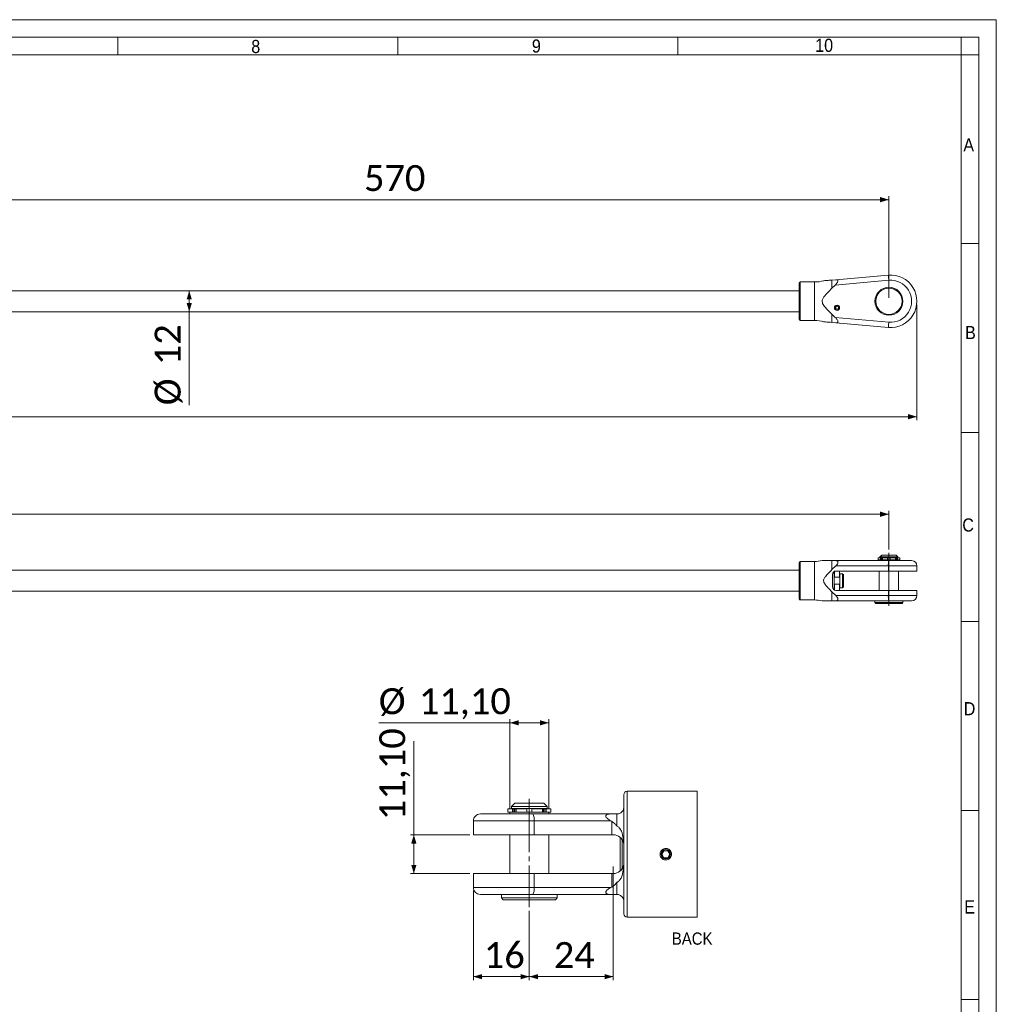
# Model space of a CAD drawing. Header units: millimetres. Extents: x 20 to 1662, y 20 to 1168.
# Tile 6 of 6: x 1104 to 1662, y 605 to 1168. Entities that reach past the tile are written whole.
import ezdxf

# ---------------------------------------------------------------- set-up
doc = ezdxf.new("R2010")
doc.units = ezdxf.units.MM
doc.header["$LTSCALE"] = 2
doc.linetypes.add('SLD-Centro', pattern=[19.05, 15.24, -1.27, 1.27, -1.27])
doc.linetypes.add('SLD-Solido', pattern=[0])
doc.styles.add('SLDTEXTSTYLE0', font='GOTHIC.TTF', dxfattribs={"width": 0.913})
doc.styles.add('SLDTEXTSTYLE3', font='CALIBRI.TTF')
doc.styles.add('SLDTEXTSTYLE4', font='CALIBRIB.TTF')
doc.dimstyles.new('SLDDIMSTYLE0', dxfattribs={"dimtxt": 14.816667, "dimasz": 5, "dimexe": 0, "dimexo": 0.0625, "dimgap": 3.704167, "dimtad": 1, "dimrnd": 1e-09, "dimzin": 12, "dimdsep": 46, "dimtxsty": 'SLDTEXTSTYLE4', "dimsah": 1, "dimcen": 0.09, "dimadec": 0, "dimazin": 3, "dimtfac": 1, "dimtofl": 0, "dimtmove": 0, "dimatfit": 3, "dimfxl": 0, "dimfrac": 2, "dimtolj": 1, "dimtzin": 12, "dimarcsym": 0})
doc.dimstyles.new('SLDDIMSTYLE2', dxfattribs={"dimtxt": 14.816667, "dimasz": 5, "dimexe": 0, "dimexo": 0.0625, "dimgap": 3.704167, "dimtad": 1, "dimlfac": 0.5, "dimrnd": 1e-09, "dimzin": 12, "dimdsep": 46, "dimtxsty": 'SLDTEXTSTYLE4', "dimsah": 1, "dimcen": 0.09, "dimadec": 0, "dimazin": 3, "dimtfac": 1, "dimtofl": 0, "dimtmove": 0, "dimatfit": 3, "dimfxl": 0, "dimfrac": 2, "dimtolj": 1, "dimtzin": 12, "dimarcsym": 0})

# ---------------------------------------------------------------- blocks, each defined once
blk = doc.blocks.new('_D')
at = {"color": 7, "linetype": 'SLD-Solido', "lineweight": 0}
for p, q in [((1200.72, 1013.06), (1200.72, 1001.06)), ((1200.72, 1001.06), (1200.72, 947.59))]:
    blk.add_line(p, q, dxfattribs=at)
for points in [[(1200.72, 1013.06), (1199.22, 1008.06), (1202.22, 1008.06)], [(1200.72, 1001.06), (1202.22, 1006.06), (1199.22, 1006.06)]]:
    blk.add_solid(points, dxfattribs=at)
at = {"color": 7, "linetype": 'SLD-Solido', "lineweight": 0, "char_height": 14.817, "attachment_point": 1, "rotation": 90, "style": 'SLDTEXTSTYLE3'}
for s, insert in [('12', (1180.97, 970.5)), ('%%c', (1180.97, 947.59))]:
    blk.add_mtext(s, dxfattribs=dict(at, insert=insert))
blk = doc.blocks.new('_D_1')
at = {"color": 7, "linetype": 'SLD-Solido', "lineweight": 0}
for p, q in [((1030.62, 1009.06), (1030.62, 1067.12)), ((1030.62, 1065.12), (1600.62, 1065.12)), ((1600.62, 1009.06), (1600.62, 1067.12))]:
    blk.add_line(p, q, dxfattribs=at)
for points in [[(1030.62, 1065.12), (1035.62, 1063.62), (1035.62, 1066.62)], [(1600.62, 1065.12), (1595.62, 1066.62), (1595.62, 1063.62)]]:
    blk.add_solid(points, dxfattribs=at)
at = {"color": 7, "linetype": 'SLD-Solido', "lineweight": 0, "insert": (1300.6, 1084.87), "char_height": 14.817, "attachment_point": 1, "style": 'SLDTEXTSTYLE3'}
blk.add_mtext('570', dxfattribs=at)
blk = doc.blocks.new('_D_2')
at = {"color": 7, "linetype": 'SLD-Solido', "lineweight": 0}
for p, q in [((121.82, 1005.06), (121.82, 939.06)), ((1616.62, 1005.06), (1616.62, 939.06)), ((1616.62, 941.06), (121.82, 941.06))]:
    blk.add_line(p, q, dxfattribs=at)
for points in [[(121.82, 941.06), (126.82, 939.56), (126.82, 942.56)], [(1616.62, 941.06), (1611.62, 942.56), (1611.62, 939.56)]]:
    blk.add_solid(points, dxfattribs=at)
at = {"color": 7, "linetype": 'SLD-Solido', "lineweight": 0, "insert": (836.62, 960.82), "char_height": 14.817, "attachment_point": 1, "style": 'SLDTEXTSTYLE3'}
blk.add_mtext('1494,80', dxfattribs=at)
blk = doc.blocks.new('_D_3')
at = {"color": 7, "linetype": 'SLD-Solido', "lineweight": 0}
for p, q in [((137.82, 864.51), (137.82, 887.31)), ((1600.62, 885.31), (137.82, 885.31)), ((1600.62, 865.24), (1600.62, 887.31))]:
    blk.add_line(p, q, dxfattribs=at)
for points in [[(137.82, 885.31), (142.82, 883.81), (142.82, 886.81)], [(1600.62, 885.31), (1595.62, 886.81), (1595.62, 883.81)]]:
    blk.add_solid(points, dxfattribs=at)
at = {"color": 7, "linetype": 'SLD-Solido', "lineweight": 0, "insert": (836.62, 905.06), "char_height": 14.817, "attachment_point": 1, "style": 'SLDTEXTSTYLE3'}
blk.add_mtext('1462,80', dxfattribs=at)
blk = doc.blocks.new('_D_6')
at = {"color": 7, "linetype": 'SLD-Solido', "lineweight": 0}
for p, q in [((1363.1, 669.98), (1363.1, 618.98)), ((1395.1, 658.64), (1395.1, 618.98)), ((1395.1, 620.98), (1363.1, 620.98))]:
    blk.add_line(p, q, dxfattribs=at)
for points in [[(1363.1, 620.98), (1368.1, 619.48), (1368.1, 622.48)], [(1395.1, 620.98), (1390.1, 622.48), (1390.1, 619.48)]]:
    blk.add_solid(points, dxfattribs=at)
at = {"color": 7, "linetype": 'SLD-Solido', "lineweight": 0, "insert": (1369.09, 640.74), "char_height": 14.817, "attachment_point": 1, "style": 'SLDTEXTSTYLE3'}
blk.add_mtext('16', dxfattribs=at)
blk = doc.blocks.new('_D_7')
at = {"color": 7, "linetype": 'SLD-Solido', "lineweight": 0}
for p, q in [((1443.1, 683.88), (1443.1, 618.98)), ((1395.1, 658.64), (1395.1, 618.98)), ((1443.1, 620.98), (1395.1, 620.98))]:
    blk.add_line(p, q, dxfattribs=at)
for points in [[(1395.1, 620.98), (1400.1, 619.48), (1400.1, 622.48)], [(1443.1, 620.98), (1438.1, 622.48), (1438.1, 619.48)]]:
    blk.add_solid(points, dxfattribs=at)
at = {"color": 7, "linetype": 'SLD-Solido', "lineweight": 0, "insert": (1409.09, 640.74), "char_height": 14.817, "attachment_point": 1, "style": 'SLDTEXTSTYLE3'}
blk.add_mtext('24', dxfattribs=at)
blk = doc.blocks.new('_D_8')
at = {"color": 7, "linetype": 'SLD-Solido', "lineweight": 0}
for p, q in [((1384, 766.08), (1309.06, 766.08)), ((1384, 716.98), (1384, 768.08)), ((1384, 766.08), (1406.2, 766.08)), ((1406.2, 716.98), (1406.2, 768.08))]:
    blk.add_line(p, q, dxfattribs=at)
for points in [[(1384, 766.08), (1389, 764.58), (1389, 767.58)], [(1406.2, 766.08), (1401.2, 767.58), (1401.2, 764.58)]]:
    blk.add_solid(points, dxfattribs=at)
at = {"color": 7, "linetype": 'SLD-Solido', "lineweight": 0, "char_height": 14.817, "attachment_point": 1, "style": 'SLDTEXTSTYLE3'}
for s, insert in [('%%c', (1309.06, 785.84)), ('11,10', (1331.98, 785.84))]:
    blk.add_mtext(s, dxfattribs=dict(at, insert=insert))
blk = doc.blocks.new('_D_9')
at = {"color": 7, "linetype": 'SLD-Solido', "lineweight": 0}
for p, q in [((1329.1, 702.08), (1329.1, 755.56)), ((1361.1, 702.08), (1327.1, 702.08)), ((1329.1, 702.08), (1329.1, 679.88)), ((1361.1, 679.88), (1327.1, 679.88))]:
    blk.add_line(p, q, dxfattribs=at)
for points in [[(1329.1, 702.08), (1327.6, 697.08), (1330.6, 697.08)], [(1329.1, 679.88), (1330.6, 684.88), (1327.6, 684.88)]]:
    blk.add_solid(points, dxfattribs=at)
at = {"color": 7, "linetype": 'SLD-Solido', "lineweight": 0, "insert": (1309.35, 710.4), "char_height": 14.817, "attachment_point": 1, "rotation": 90, "style": 'SLDTEXTSTYLE3'}
blk.add_mtext('11,10', dxfattribs=at)

msp = doc.modelspace()

# ---------------------------------------------------------------- linework, layer by layer
at = {"color": 7, "linetype": 'SLD-Solido', "lineweight": 0}
for p, q in [((1662, 1168), (20, 1168)), ((1662, 20), (1662, 1168)), ((1652, 1158), (30, 1158)), ((1160, 1158), (1160, 1148)), ((1320, 1158), (1320, 1148)), ((1480, 1158), (1480, 1148)), ((1642, 1148), (1642, 1158)), ((1652, 30), (1652, 1158)), ((1652, 1148), (1642, 1148)), ((1652, 1040), (1642, 1040)), ((1652, 932), (1642, 932)), ((1652, 824), (1642, 824)), ((1491.047, 654.982), (1491.047, 726.982)), ((1652, 716), (1642, 716)), ((1652, 608), (1642, 608))]:
    msp.add_line(p, q, dxfattribs=at)
at = {"color": 7, "linetype": 'SLD-Solido', "lineweight": 15}
for p, q in [((1642, 1148), (40, 1148)), ((1642, 40), (1642, 1148)), ((1570.253, 1019.373), (1568.032, 1019.179)), ((1568.032, 1019.179), (1568.032, 1014.468)), ((1600.573, 1019.014), (1569.925, 1016.333)), ((1570.253, 1019.373), (1600.312, 1022.003)), ((1549.319, 1017.56), (1549.319, 996.56)), ((1558.032, 1018.06), (1549.819, 1018.06)), ((1568.032, 1014.468), (1569.925, 1016.333)), ((1549.319, 1013.06), (979.319, 1013.06)), ((1570.532, 1002.073), (1570.469, 1001.896)), ((1570.669, 1002.462), (1570.532, 1002.073)), ((1571.269, 1002.462), (1571.407, 1002.073)), ((1571.469, 1001.896), (1571.407, 1002.073)), ((979.319, 1001.06), (1549.319, 1001.06)), ((1568.032, 999.652), (1568.032, 994.941)), ((1569.925, 997.787), (1568.032, 999.652)), ((1569.925, 997.787), (1600.573, 995.106)), ((1549.819, 996.06), (1558.032, 996.06)), ((1568.032, 994.941), (1570.253, 994.747)), ((1600.312, 992.117), (1570.253, 994.747)), ((1596.519, 861.908), (1595.519, 860.908)), ((1600.619, 861.908), (1596.519, 861.908)), ((1604.719, 861.908), (1600.619, 861.908)), ((1605.719, 860.908), (1604.719, 861.908)), ((1549.319, 857.808), (1549.319, 847.308)), ((1558.032, 858.308), (1549.819, 858.308)), ((1568.032, 858.808), (1568.032, 853.654)), ((1569.925, 858.808), (1568.032, 858.808)), ((1568.032, 853.654), (1570.253, 855.808)), ((1569.925, 858.808), (1600.573, 858.808)), ((1600.312, 855.808), (1570.253, 855.808)), ((1594.469, 860.308), (1594.469, 859.308)), ((1595.781, 860.308), (1594.469, 860.308)), ((1595.781, 859.308), (1594.469, 859.308)), ((1595.069, 859.308), (1595.069, 858.808)), ((1595.519, 860.908), (1595.519, 860.408)), ((1600.619, 860.908), (1595.519, 860.908)), ((1600.619, 860.408), (1595.519, 860.408)), ((1595.781, 859.308), (1595.781, 860.308)), ((1596.194, 860.308), (1595.781, 860.308)), ((1596.194, 859.308), (1595.781, 859.308)), ((1595.819, 860.408), (1595.819, 860.308)), ((1596.194, 859.308), (1596.194, 860.308)), ((1596.522, 860.308), (1596.194, 860.308)), ((1596.522, 859.308), (1596.194, 859.308)), ((1596.522, 859.308), (1596.522, 860.308)), ((1596.522, 860.308), (1596.878, 860.308)), ((1596.522, 859.308), (1596.878, 859.308)), ((1596.878, 859.308), (1596.878, 860.308)), ((1596.878, 860.308), (1599.869, 860.308)), ((1596.878, 859.308), (1599.869, 859.308)), ((1599.869, 859.308), (1599.869, 860.308)), ((1601.369, 859.308), (1599.869, 859.308)), ((1600.312, 855.808), (1600.312, 852.858)), ((1600.573, 858.808), (1613.619, 858.808)), ((1605.719, 860.908), (1600.619, 860.908)), ((1605.719, 860.408), (1600.619, 860.408)), ((1601.369, 859.308), (1601.369, 860.308)), ((1604.36, 860.308), (1601.369, 860.308)), ((1604.36, 859.308), (1601.369, 859.308)), ((1604.36, 859.308), (1604.36, 860.308)), ((1604.716, 860.308), (1604.36, 860.308)), ((1604.716, 859.308), (1604.36, 859.308)), ((1604.716, 859.308), (1604.716, 860.308)), ((1604.716, 860.308), (1605.045, 860.308)), ((1604.716, 859.308), (1605.045, 859.308)), ((1605.045, 859.308), (1605.045, 860.308)), ((1605.045, 860.308), (1605.457, 860.308)), ((1605.045, 859.308), (1605.457, 859.308)), ((1605.419, 860.308), (1605.419, 860.408)), ((1605.457, 859.308), (1605.457, 860.308)), ((1606.769, 860.308), (1605.457, 860.308)), ((1606.769, 859.308), (1605.457, 859.308)), ((1605.719, 860.408), (1605.719, 860.908)), ((1606.169, 858.808), (1606.169, 859.308)), ((1606.769, 859.308), (1606.769, 860.308)), ((1616.619, 852.858), (1616.619, 855.808)), ((1549.319, 853.308), (979.319, 853.308)), ((1568.319, 850.858), (1568.319, 843.758)), ((1569.319, 851.308), (1568.657, 851.971)), ((1569.319, 851.308), (1569.319, 843.308)), ((1569.469, 852.669), (1569.469, 849.308)), ((1600.312, 852.858), (1570.319, 852.858)), ((1572.469, 849.308), (1572.469, 852.858)), ((1574.119, 851.308), (1572.619, 851.308)), ((1572.619, 851.308), (1572.619, 843.308)), ((1574.619, 850.808), (1574.119, 851.308)), ((1574.119, 851.308), (1574.119, 843.308)), ((1574.619, 850.808), (1574.619, 843.808)), ((1595.069, 852.858), (1595.069, 841.758)), ((1616.619, 852.858), (1600.312, 852.858)), ((1606.169, 841.758), (1606.169, 852.858)), ((1549.319, 847.308), (1549.319, 836.808)), ((1572.619, 849.308), (1569.319, 849.308)), ((1569.319, 845.308), (1572.619, 845.308)), ((1569.469, 845.308), (1569.469, 841.948)), ((1572.469, 841.758), (1572.469, 845.308)), ((979.319, 841.308), (1549.319, 841.308)), ((1570.253, 838.808), (1568.032, 840.963)), ((1568.032, 840.963), (1568.032, 835.808)), ((1568.657, 842.646), (1569.319, 843.308)), ((1570.253, 838.808), (1600.312, 838.808)), ((1570.319, 841.758), (1600.312, 841.758)), ((1572.619, 843.308), (1574.119, 843.308)), ((1574.119, 843.308), (1574.619, 843.808)), ((1600.312, 841.758), (1600.312, 838.808)), ((1600.312, 841.758), (1616.619, 841.758)), ((1616.619, 838.808), (1616.619, 841.758)), ((1549.819, 836.308), (1558.032, 836.308)), ((1568.032, 835.808), (1569.925, 835.808)), ((1600.573, 835.808), (1569.925, 835.808)), ((1592.619, 835.808), (1592.619, 834.808)), ((1592.619, 834.808), (1593.119, 834.308)), ((1592.619, 834.808), (1608.619, 834.808)), ((1608.119, 834.308), (1593.119, 834.308)), ((1613.619, 835.808), (1600.573, 835.808)), ((1608.119, 834.308), (1608.619, 834.808)), ((1608.619, 834.808), (1608.619, 835.808)), ((1491.047, 726.982), (1451.102, 726.982)), ((1449.102, 656.982), (1449.102, 724.982)), ((1382.802, 716.982), (1382.802, 714.982)), ((1385.426, 716.982), (1382.802, 716.982)), ((1385.426, 714.982), (1382.802, 714.982)), ((1384.002, 714.982), (1384.002, 713.982)), ((1386.902, 720.182), (1384.902, 718.182)), ((1384.902, 718.182), (1384.902, 717.182)), ((1405.302, 718.182), (1384.902, 718.182)), ((1405.302, 717.182), (1384.902, 717.182)), ((1385.426, 714.982), (1385.426, 716.982)), ((1386.251, 716.982), (1385.426, 716.982)), ((1386.251, 714.982), (1385.426, 714.982)), ((1385.502, 717.182), (1385.502, 716.982)), ((1386.251, 714.982), (1386.251, 716.982)), ((1386.908, 716.982), (1386.251, 716.982)), ((1386.908, 714.982), (1386.251, 714.982)), ((1403.302, 720.182), (1386.902, 720.182)), ((1386.908, 714.982), (1386.908, 716.982)), ((1386.908, 716.982), (1387.62, 716.982)), ((1386.908, 714.982), (1387.62, 714.982)), ((1387.62, 714.982), (1387.62, 716.982)), ((1387.62, 716.982), (1393.602, 716.982)), ((1387.62, 714.982), (1393.602, 714.982)), ((1393.602, 714.982), (1393.602, 716.982)), ((1396.602, 714.982), (1393.602, 714.982)), ((1396.602, 714.982), (1396.602, 716.982)), ((1402.585, 716.982), (1396.602, 716.982)), ((1402.585, 714.982), (1396.602, 714.982)), ((1402.585, 714.982), (1402.585, 716.982)), ((1403.296, 716.982), (1402.585, 716.982)), ((1403.296, 714.982), (1402.585, 714.982)), ((1403.296, 714.982), (1403.296, 716.982)), ((1403.296, 716.982), (1403.953, 716.982)), ((1403.296, 714.982), (1403.953, 714.982)), ((1405.302, 718.182), (1403.302, 720.182)), ((1403.953, 714.982), (1403.953, 716.982)), ((1403.953, 716.982), (1404.778, 716.982)), ((1403.953, 714.982), (1404.778, 714.982)), ((1404.702, 716.982), (1404.702, 717.182)), ((1404.778, 714.982), (1404.778, 716.982)), ((1407.402, 716.982), (1404.778, 716.982)), ((1407.402, 714.982), (1404.778, 714.982)), ((1405.302, 717.182), (1405.302, 718.182)), ((1406.202, 713.982), (1406.202, 714.982)), ((1407.402, 714.982), (1407.402, 716.982)), ((1363.102, 709.982), (1363.102, 702.082)), ((1367.102, 713.982), (1397.169, 713.982)), ((1397.169, 713.982), (1441.672, 713.982)), ((1397.795, 709.982), (1397.795, 702.082)), ((1441.706, 709.982), (1397.795, 709.982)), ((1445.102, 713.982), (1441.672, 713.982)), ((1441.706, 709.982), (1442.164, 709.735)), ((1442.164, 709.735), (1442.164, 702.082)), ((1445.102, 707.132), (1445.102, 713.982)), ((1363.102, 702.082), (1397.795, 702.082)), ((1384.002, 702.082), (1384.002, 679.882)), ((1397.795, 702.082), (1442.164, 702.082)), ((1406.202, 679.882), (1406.202, 702.082)), ((1442.164, 702.082), (1443.102, 702.082)), ((1447.152, 700.509), (1447.102, 700.462)), ((1447.102, 681.501), (1447.102, 700.462)), ((1448.126, 699.362), (1448.126, 682.601)), ((1471.947, 692.982), (1470.793, 690.982)), ((1474.257, 692.982), (1471.947, 692.982)), ((1475.412, 690.982), (1474.257, 692.982)), ((1470.793, 690.982), (1471.947, 688.982)), ((1471.947, 688.982), (1474.257, 688.982)), ((1474.257, 688.982), (1475.412, 690.982)), ((1447.102, 681.501), (1447.152, 681.454)), ((1363.102, 679.882), (1363.102, 671.982)), ((1397.795, 679.882), (1363.102, 679.882)), ((1397.795, 679.882), (1397.795, 671.982)), ((1442.164, 679.882), (1397.795, 679.882)), ((1442.164, 679.882), (1442.164, 672.228)), ((1443.102, 679.882), (1442.164, 679.882)), ((1397.795, 671.982), (1441.706, 671.982)), ((1442.164, 672.228), (1441.706, 671.982)), ((1445.102, 667.982), (1445.102, 674.831)), ((1397.169, 667.982), (1367.102, 667.982)), ((1379.102, 667.982), (1379.102, 665.982)), ((1379.102, 665.982), (1380.102, 664.982)), ((1379.102, 665.982), (1409.882, 665.982)), ((1408.958, 664.982), (1380.102, 664.982)), ((1441.672, 667.982), (1397.169, 667.982)), ((1410.102, 664.982), (1408.958, 664.982)), ((1409.882, 665.982), (1411.102, 665.982)), ((1410.102, 664.982), (1411.102, 665.982)), ((1411.102, 665.982), (1411.102, 667.982)), ((1441.672, 667.982), (1445.102, 667.982)), ((1451.102, 654.982), (1491.047, 654.982))]:
    msp.add_line(p, q, dxfattribs=at)
at = {"color": 8, "linetype": 'SLD-Solido', "lineweight": 15}
for p, q in [((1549.819, 1018.06), (1549.819, 996.06)), ((1558.032, 1018.06), (1558.032, 996.06)), ((1549.819, 858.308), (1549.819, 847.308)), ((1558.032, 858.308), (1558.032, 847.308)), ((1616.619, 855.808), (1600.312, 855.808)), ((1549.819, 847.308), (1549.819, 836.308)), ((1558.032, 847.308), (1558.032, 836.308)), ((1600.312, 838.808), (1616.619, 838.808)), ((1451.102, 654.982), (1451.102, 726.982)), ((1397.795, 709.982), (1363.102, 709.982)), ((1363.102, 671.982), (1397.795, 671.982))]:
    msp.add_line(p, q, dxfattribs=at)
at = {"color": 7, "linetype": 'SLD-Centro', "lineweight": 0}
for p, q in [((1600.619, 833.041), (1600.619, 863.242)), ((1395.102, 722.65), (1395.102, 660.642))]:
    msp.add_line(p, q, dxfattribs=at)
at = {"color": 7, "linetype": 'SLD-Solido', "lineweight": 15, "flags": 128}
for points in [[(1600.573, 1019.014), (1600.522, 1019.597), (1600.473, 1020.158), (1600.428, 1020.675), (1600.388, 1021.128), (1600.356, 1021.499), (1600.332, 1021.775), (1600.317, 1021.946), (1600.312, 1022.003)], [(1600.573, 995.106), (1600.522, 994.523), (1600.473, 993.962), (1600.428, 993.445), (1600.388, 992.992), (1600.356, 992.621), (1600.332, 992.345), (1600.317, 992.175), (1600.312, 992.117)]]:
    msp.add_lwpolyline(points, dxfattribs=at)
at = {"color": 7, "linetype": 'SLD-Solido', "lineweight": 15}
for centre, radius in [((1600.619, 1007.06), 8), ((1600.619, 1007.06), 7.5), ((1570.969, 1003.31), 1.5), ((1473.102, 690.982), 2.614)]:
    msp.add_circle(centre, radius, dxfattribs=at)
for centre, radius, start, end in [((1558.032, 1038.06), 20, 270, 285.28412), ((1601.619, 1007.06), 15, 265, 95), ((1601.619, 1007.06), 12, 265, 95), ((1549.819, 1017.56), 0.5, 90, 180), ((1570.969, 1003.31), 1.312, 289.47122, 250.52878), ((1570.969, 1003.31), 0.9, 289.47122, 250.52878), ((1549.819, 996.56), 0.5, 180, 270), ((1558.032, 976.06), 20, 74.70347, 90), ((1549.819, 857.808), 0.5, 90, 180), ((1558.032, 878.308), 20, 270, 282.76162), ((1609.111, 856.553), 8.831, 165.20022, 184.83469), ((1613.619, 855.808), 3, 0, 90), ((1570.319, 850.858), 2, 90, 180), ((1570.319, 843.758), 2, 180, 270), ((1609.111, 838.064), 8.831, 175.16531, 194.79978), ((1613.619, 838.808), 3, 270, 0), ((1549.819, 836.808), 0.5, 180, 270), ((1558.032, 816.308), 20, 77.23927, 90), ((1451.102, 724.982), 2, 89.99927, 179.99967), ((1367.102, 709.982), 4, 89.9988, 180.00109), ((1390.933, 710.957), 6.931, 351.90891, 25.87281), ((1443.102, 696.082), 6, 12.14062, 89.99957), ((1443.102, 685.882), 6, 269.99982, 347.85999), ((1367.102, 671.982), 4, 179.99891, 270.0012), ((1390.933, 671.006), 6.931, 334.12719, 8.09109), ((1451.102, 656.982), 2, 180.00033, 270.00073)]:
    msp.add_arc(centre, radius, start, end, dxfattribs=at)
for points, knots in [([(1568.032, 1019.179), (1567.349, 1019.119), (1566.206, 1019.019), (1564.595, 1018.878), (1563.632, 1018.794), (1563.239, 1018.76), (1563.301, 1018.765), (1563.306, 1018.765)], [0, 0, 0, 0, 0.3709873, 0.6218911, 0.8742399, 0.9900996, 1, 1, 1, 1]), ([(1569.925, 1016.333), (1570.288, 1016.692), (1570.823, 1017.22), (1571.33, 1018.008), (1571.525, 1018.53), (1571.509, 1018.927), (1571.325, 1019.21), (1570.915, 1019.395), (1570.494, 1019.381), (1570.253, 1019.373)], [0, 0, 0, 0, 0.26387894, 0.38839842, 0.51407677, 0.60600741, 0.69782521, 0.82645531, 1, 1, 1, 1]), ([(1568.032, 999.652), (1567.026, 1000.69), (1565.471, 1002.295), (1563.646, 1004.315), (1562.754, 1005.679), (1562.494, 1006.564), (1562.46, 1007.335), (1562.674, 1008.327), (1563.801, 1010.04), (1565.692, 1012.087), (1567.251, 1013.674), (1568.032, 1014.468)], [0, 0, 0, 0, 0.23025845, 0.35607266, 0.43319175, 0.4880359, 0.50007826, 0.55593933, 0.64565953, 0.82259491, 1, 1, 1, 1]), ([(1570.253, 994.747), (1570.509, 994.739), (1570.931, 994.727), (1571.339, 994.923), (1571.518, 995.213), (1571.516, 995.589), (1571.339, 996.093), (1570.852, 996.871), (1570.288, 997.429), (1569.925, 997.787)], [0, 0, 0, 0, 0.1841317, 0.3031018, 0.4001845, 0.4975914, 0.5894903, 0.7361938, 1, 1, 1, 1]), ([(1563.307, 995.355), (1563.339, 995.352), (1563.433, 995.344), (1564.526, 995.248), (1566.131, 995.108), (1567.398, 994.997), (1568.032, 994.941)], [0, 0, 0, 0, 0.1065746, 0.3147779, 0.6569521, 1, 1, 1, 1]), ([(1568.032, 858.808), (1567.027, 858.808), (1565.473, 858.808), (1563.643, 858.808), (1562.76, 858.808), (1562.494, 858.808), (1562.482, 858.808), (1562.48, 858.808)], [0, 0, 0, 0, 0.4657071, 0.7201715, 0.876148, 0.9870726, 1, 1, 1, 1]), ([(1570.253, 855.808), (1570.509, 856.055), (1570.931, 856.46), (1571.339, 857.097), (1571.518, 857.604), (1571.516, 858.02), (1571.339, 858.394), (1570.852, 858.746), (1570.288, 858.784), (1569.925, 858.808)], [0, 0, 0, 0, 0.1841317, 0.3031018, 0.4001845, 0.4975914, 0.5894903, 0.7361938, 1, 1, 1, 1]), ([(1568.032, 840.963), (1567.347, 841.685), (1566.198, 842.894), (1564.614, 844.609), (1563.575, 845.939), (1563.218, 847.226), (1563.459, 848.422), (1564.505, 849.91), (1566.118, 851.669), (1567.393, 852.992), (1568.032, 853.654)], [0, 0, 0, 0, 0.1854648, 0.3108972, 0.437052, 0.4949728, 0.5533312, 0.6574129, 0.828565, 1, 1, 1, 1]), ([(1569.925, 835.808), (1570.288, 835.833), (1570.823, 835.87), (1571.33, 836.211), (1571.525, 836.587), (1571.509, 837.044), (1571.325, 837.548), (1570.915, 838.174), (1570.494, 838.577), (1570.253, 838.808)], [0, 0, 0, 0, 0.26387894, 0.38839842, 0.51407677, 0.60600741, 0.69782521, 0.82645531, 1, 1, 1, 1]), ([(1562.48, 835.808), (1562.478, 835.808), (1562.458, 835.808), (1562.682, 835.808), (1563.791, 835.808), (1565.725, 835.808), (1567.262, 835.808), (1568.032, 835.808)], [0, 0, 0, 0, 0.0112438, 0.1217425, 0.2992179, 0.6488614, 1, 1, 1, 1]), ([(1449.102, 717.982), (1449.02, 717.361), (1448.898, 716.436), (1448.165, 715.347), (1447.445, 714.686), (1446.602, 714.243), (1445.832, 714.018), (1445.328, 713.993), (1445.102, 713.982)], [0, 0, 0, 0, 0.29464293, 0.43847248, 0.61973919, 0.7581333, 0.89202169, 1, 1, 1, 1]), ([(1441.672, 713.982), (1441.07, 713.963), (1440.25, 713.937), (1439.29, 713.603), (1438.851, 713.254), (1438.72, 712.806), (1438.801, 712.415), (1439.057, 711.952), (1439.66, 711.293), (1440.585, 710.613), (1441.36, 710.177), (1441.706, 709.982)], [0, 0, 0, 0, 0.2345336, 0.3194708, 0.3983613, 0.4431774, 0.4954823, 0.5510294, 0.6501351, 0.8437282, 1, 1, 1, 1]), ([(1442.164, 709.735), (1442.801, 709.318), (1443.91, 708.592), (1444.747, 707.568), (1445.102, 707.132)], [0, 0, 0, 0, 0.5748579, 1, 1, 1, 1]), ([(1445.102, 707.132), (1445.138, 707.114), (1445.652, 706.851), (1446.743, 705.987), (1448.173, 703.58), (1448.763, 700.504), (1448.912, 698.214), (1448.968, 697.344)], [0, 0, 0, 0, 0.0110396, 0.1578038, 0.3720483, 0.7612638, 1, 1, 1, 1]), ([(1473.821, 694.202), (1473.582, 694.24), (1472.977, 694.334), (1471.991, 694.153), (1471.006, 693.612), (1470.254, 692.77), (1469.822, 691.727), (1469.761, 690.6), (1470.074, 689.519), (1470.727, 688.601), (1471.648, 687.949), (1472.734, 687.639), (1473.859, 687.705), (1474.898, 688.139), (1475.737, 688.891), (1476.28, 689.881), (1476.465, 690.994), (1476.272, 692.105), (1475.723, 693.083), (1474.884, 693.853), (1474.175, 694.086), (1473.821, 694.202)], [0, 0, 0, 0, 0.03503167, 0.08858689, 0.14210534, 0.19574953, 0.24951336, 0.30315096, 0.35661379, 0.41012508, 0.46383211, 0.51758019, 0.57114492, 0.62459396, 0.6781688, 0.73191887, 0.78561973, 0.83912405, 0.89259117, 0.94623662, 1, 1, 1, 1]), ([(1448.968, 684.62), (1448.909, 683.713), (1448.759, 681.405), (1448.169, 678.436), (1446.84, 676.133), (1445.818, 675.212), (1445.209, 674.888), (1445.102, 674.831)], [0, 0, 0, 0, 0.2485874, 0.6329686, 0.8118341, 0.9668276, 1, 1, 1, 1]), ([(1441.706, 671.982), (1441.077, 671.622), (1440.24, 671.143), (1439.351, 670.348), (1438.961, 669.873), (1438.756, 669.419), (1438.733, 669.015), (1438.955, 668.588), (1439.686, 668.153), (1440.653, 668.004), (1441.403, 667.988), (1441.672, 667.982)], [0, 0, 0, 0, 0.2837557, 0.3776656, 0.4679801, 0.5235492, 0.5710438, 0.6216983, 0.7041074, 0.8941579, 1, 1, 1, 1]), ([(1445.102, 674.831), (1444.434, 674.059), (1443.564, 673.052), (1442.428, 672.384), (1442.164, 672.228)], [0, 0, 0, 0, 0.7673547, 1, 1, 1, 1]), ([(1445.102, 667.982), (1445.407, 667.962), (1445.989, 667.923), (1446.874, 667.607), (1447.794, 667.024), (1448.713, 665.935), (1449.083, 664.788), (1449.1, 664.085), (1449.102, 663.982)], [0, 0, 0, 0, 0.1460853, 0.2783736, 0.4459413, 0.6629677, 0.950332, 1, 1, 1, 1])]:
    msp.add_open_spline(points, degree=3, knots=knots, dxfattribs=at)

# ---------------------------------------------------------------- texts
at = {"color": 7, "linetype": 'Continuous', "lineweight": 0, "char_height": 7.524, "attachment_point": 1, "style": 'SLDTEXTSTYLE0'}
for s, insert in [('8', (1236.194, 1156.449)), ('9', (1396.56, 1156.699)), ('10', (1558.493, 1157.124)), ('A', (1643.17, 1100.192)), ('B', (1644.147, 992.925)), ('C', (1642.57, 882.927)), ('D', (1643.371, 777.912)), ('E', (1643.665, 664.587))]:
    msp.add_mtext(s, dxfattribs=dict(at, insert=insert))
at = {"color": 7, "linetype": 'SLD-Solido', "lineweight": 0, "insert": (1488.169, 646.242), "char_height": 7, "attachment_point": 2, "style": 'SLDTEXTSTYLE0'}
msp.add_mtext('BACK', dxfattribs=at)

# ---------------------------------------------------------------- dimensions: what is measured, and where the dimension line sits
at = {"color": 7, "linetype": 'SLD-Solido', "lineweight": 0}
for base, p1, p2, dimstyle, picture, middle in [((1600.619, 1065.116), (1030.619, 1007.06), (1600.619, 1007.06), 'SLDDIMSTYLE0', '_D_1', (1315.619, 1065.116)), ((121.819, 941.06), (1616.619, 1007.06), (121.819, 1007.06), 'SLDDIMSTYLE0', '_D_2', (869.219, 941.06)), ((137.819, 885.308), (1600.619, 863.242), (137.819, 862.508), 'SLDDIMSTYLE0', '_D_3', (869.219, 885.308)), ((1395.102, 620.982), (1443.102, 685.882), (1395.102, 660.642), 'SLDDIMSTYLE2', '_D_7', (1419.102, 620.982)), ((1363.102, 620.982), (1395.102, 660.642), (1363.102, 671.982), 'SLDDIMSTYLE2', '_D_6', (1379.102, 620.982))]:
    dim = msp.add_linear_dim(base=base, p1=p1, p2=p2, dimstyle=dimstyle, dxfattribs=at)
    dim.commit()
    dim.dimension.update_dxf_attribs({"geometry": picture, "text_midpoint": middle, "dimtype": 160})
for base, p1, p2, angle, dimstyle, picture, middle in [((1200.723, 1001.06), (920.519, 1013.06), (920.519, 1001.06), 90, 'SLDDIMSTYLE0', '_D', (1200.723, 969.06)), ((1406.202, 766.084), (1384.002, 714.982), (1406.202, 714.982), 0, 'SLDDIMSTYLE2', '_D_8', (1343.102, 766.084))]:
    dim = msp.add_linear_dim(base=base, p1=p1, p2=p2, angle=angle, text='%%c<>', dimstyle=dimstyle, dxfattribs=at)
    dim.commit()
    dim.dimension.update_dxf_attribs({"geometry": picture, "text_midpoint": middle, "dimtype": 160})
dim = msp.add_linear_dim(base=(1329.102, 679.882), p1=(1363.102, 702.082), p2=(1363.102, 679.882), angle=90, dimstyle='SLDDIMSTYLE2', dxfattribs=at)
dim.commit()
dim.dimension.update_dxf_attribs({"geometry": '_D_9', "text_midpoint": (1329.102, 732.982), "dimtype": 160})

doc.saveas('drawing.dxf')
